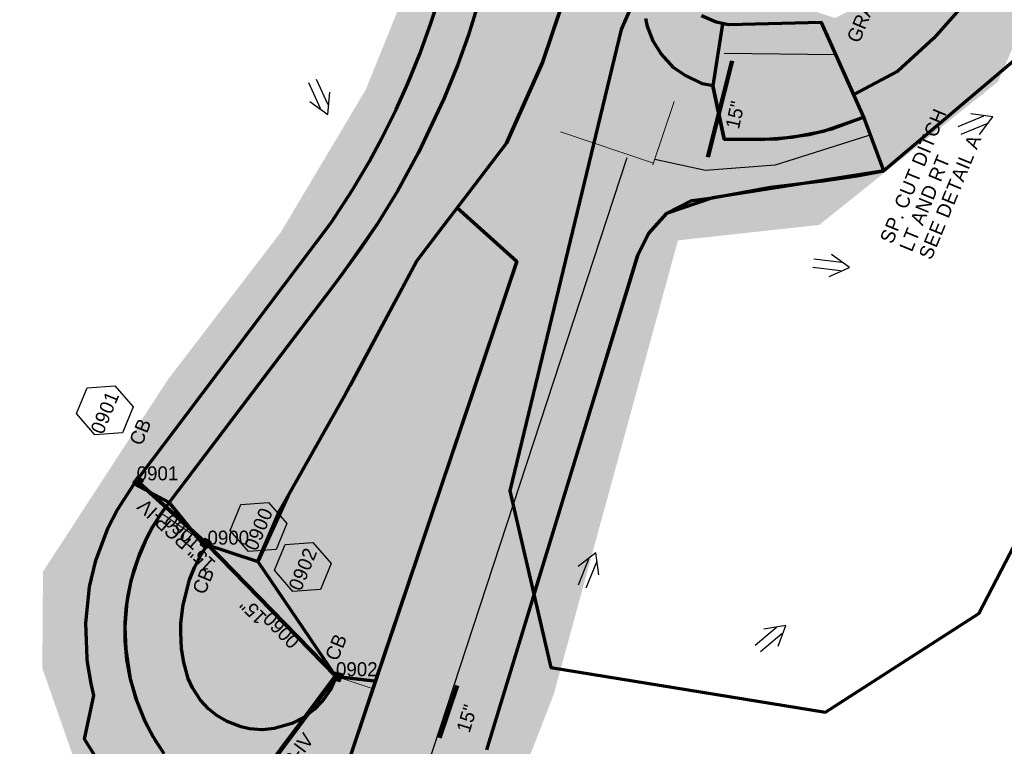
# Model space of a CAD drawing. Extents: x 1160024 to 2574774, y 200346 to 1150377.
# Tile 94 of 118: x 2482998 to 2483350, y 368389 to 368648. Entities that reach past the tile are written whole.
import ezdxf
from ezdxf.enums import TextEntityAlignment as Align

# ---------------------------------------------------------------- set-up
doc = ezdxf.new("R2010")
doc.units = 0
doc.header["$MEASUREMENT"] = 0
doc.linetypes.add('DGN Style 2', pattern=[29.296317, 17.57779, -11.718527])
for name, color, linetype, lineweight in [('Exist Plan Preparation Drainage Arrows Symbol CELL', 5, 'Continuous', 30), ('Exist Plan Preparation Watershed Blue', 5, 'Continuous', 30), ('Prop Drainage Structure Box Number Symbol CELL', 9, 'Continuous', 30), ('Prop Drainage Structure Catch Basin Grate 840 03F CELL', 7, 'Continuous', 30), ('Prop Drainage Structure Catch Basin Grate 840 03F Label', 9, 'Continuous', 30), ('Prop Drainage Structure Catch Basin Grate 840 03G CELL', 7, 'Continuous', 30), ('Prop Drainage Structure Catch Basin Grate 840 03G Label', 9, 'Continuous', 30), ('Prop Drainage Structure Pipe RCP 15in Class III', 9, 'Continuous', 211), ('Prop Drainage Structure Pipe RCP 15in Class III Label', 9, 'Continuous', 30), ('Prop Drainage Structure Pipe RCP 15in Class IV', 9, 'Continuous', 211), ('Prop Drainage Structure Pipe Side Drain 15in', 9, 'Continuous', 211), ('Prop Drainage Structure Pipe Side Drain 15in Label', 9, 'Continuous', 30), ('Prop Drainage Structure Plot Symbol 20 Scale', 9, 'DGN Style 2', 13), ('Prop Drainage Structure Plot Symbol 50 Scale', 9, 'DGN Style 2', 13), ('Prop Earthen Structure Ditch Flow Line', 6, 'Rdy Ditch Special Prp', 30), ('Prop Plan Preparation Grade to Drain Arrows Label', 9, 'Continuous', 30)]:
    doc.layers.add(name, color=color, linetype=linetype, lineweight=lineweight)
for name, color, linetype, lineweight, plot in [('Scratch_Level_5', 6, 'Continuous', 0, False), ('Scratch_Level_6', 30, 'Continuous', 0, False), ('Scratch_Level_8', 171, 'Continuous', 0, False)]:
    doc.layers.add(name, color=color, linetype=linetype, lineweight=lineweight, plot=plot)
doc.styles.add('Style-font041', font='font041.shx')
doc.styles.add('Style-GEOMETRICFUTURA_211_M_L', font='GEOMETRICFUTURA_211_M_L.shx')
doc.linetypes.add('Rdy Ditch Special Prp', pattern='A,0.55,-0.2,[22,dgnlstyle-RdylsE.shx,S=0.001111,R=0,X=0,Y=0],-0.2,0.55', length=1.5)

# ---------------------------------------------------------------- blocks, each defined once
blk = doc.blocks.new('PROP DRAINAGE STRUCTURE BOX NUMBER SYMBOL_11')
at = {"layer": 'Prop Drainage Structure Box Number Symbol CELL', "flags": 128}
blk.add_lwpolyline([(-5, 8.94), (5, 8.94), (9.47, 0), (5, -8.94), (-5, -8.94), (-9.47, 0), (-5, 8.94)], dxfattribs=at)
at = {"layer": 'Prop Drainage Structure Box Number Symbol CELL', "insert": (-0.62, -0.32), "char_height": 5, "attachment_point": 5, "line_spacing_factor": 0.6, "style": 'Style-GEOMETRICFUTURA_211_M_L'}
blk.add_mtext('\\T1.051;0900', dxfattribs=at)
blk = doc.blocks.new('PROP DRAINAGE STRUCTURE BOX NUMBER SYMBOL_12')
at = {"layer": 'Prop Drainage Structure Box Number Symbol CELL', "flags": 128}
blk.add_lwpolyline([(-5, 8.94), (5, 8.94), (9.47, 0), (5, -8.94), (-5, -8.94), (-9.47, 0), (-5, 8.94)], dxfattribs=at)
at = {"layer": 'Prop Drainage Structure Box Number Symbol CELL', "insert": (-0.69, -0.32), "char_height": 5, "attachment_point": 5, "line_spacing_factor": 0.6, "style": 'Style-GEOMETRICFUTURA_211_M_L'}
blk.add_mtext('\\T1.051;0901', dxfattribs=at)
blk = doc.blocks.new('PROP DRAINAGE STRUCTURE BOX NUMBER SYMBOL_13')
at = {"layer": 'Prop Drainage Structure Box Number Symbol CELL', "flags": 128}
blk.add_lwpolyline([(-5, 8.94), (5, 8.94), (9.47, 0), (5, -8.94), (-5, -8.94), (-9.47, 0), (-5, 8.94)], dxfattribs=at)
at = {"layer": 'Prop Drainage Structure Box Number Symbol CELL', "insert": (-0.7, -0.32), "char_height": 5, "attachment_point": 5, "line_spacing_factor": 0.6, "style": 'Style-GEOMETRICFUTURA_211_M_L'}
blk.add_mtext('\\T1.051;0902', dxfattribs=at)
blk = doc.blocks.new('PROP DRAINAGE STRUCTURE CATCH BASIN GRATE 840 03F_1')
at = {"layer": 'Prop Drainage Structure Catch Basin Grate 840 03F CELL', "flags": 128}
for points in [[(1.5, -0.04), (-1.5, -0.04), (-1.5, 1.96), (1.5, 1.96), (1.5, -0.54), (-1.5, -0.54), (-1.5, -0.04)], [(-1.49, -0.03), (-1.49, 1.95), (1.49, 1.95), (1.49, -0.03), (-1.49, -0.03)], [(1.29, 0.09), (-1.36, 0.09), (-1.36, 1.82), (1.36, 1.82), (1.36, 0.16)], [(-0.06, 1.57), (-0.06, 1.4), (-0.39, 1.72)]]:
    blk.add_lwpolyline(points, dxfattribs=at)
for points in [[(-0.06, 0.47), (-0.06, 0.29), (-1.35, 1.54, -1), (-1.26, 1.63), (-0.06, 0.47)], [(-0.16, 0.11), (-1.35, 1.27, -1), (-1.26, 1.36), (-0.07, 0.2, -1), (-0.16, 0.11)], [(-0.44, 0.11), (-1.35, 0.99, -1), (-1.26, 1.08), (-0.36, 0.2, -1), (-0.44, 0.11)], [(-0.73, 0.11), (-1.35, 0.71, -1), (-1.26, 0.8), (-0.64, 0.2, -1), (-0.73, 0.11)], [(-1.01, 0.11), (-1.35, 0.44, -1), (-1.26, 0.53), (-0.92, 0.2, -1), (-1.01, 0.11)], [(-1.35, 0.16, -1), (-1.26, 0.25), (-1.21, 0.2, -1), (-1.29, 0.11), (-1.35, 0.16)], [(-0.06, 0.74), (-0.06, 0.57), (-1.24, 1.72, -1), (-1.15, 1.8), (-0.06, 0.74)], [(-0.06, 0.85), (-0.96, 1.72, -1), (-0.87, 1.8), (-0.06, 1.02), (-0.06, 0.85)], [(-0.58, 1.8), (-0.06, 1.3), (-0.06, 1.12), (-0.67, 1.72, -1), (-0.58, 1.8)], [(-0.06, 1.4), (-0.39, 1.72, -1), (-0.3, 1.8), (-0.06, 1.57), (-0.06, 1.4)], [(0.06, 1.55), (0.06, 1.73), (1.35, 0.48, -1), (1.26, 0.39), (0.06, 1.55)], [(0.06, 1.45), (1.35, 0.2, -1), (1.26, 0.11), (0.06, 1.28), (0.06, 1.45)], [(0.06, 1.17), (1.06, 0.2, -1), (0.97, 0.11), (0.06, 1), (0.06, 1.17)], [(0.06, 0.9), (0.78, 0.2, -1), (0.69, 0.11), (0.06, 0.72), (0.06, 0.9)], [(0.06, 0.62), (0.49, 0.2, -1), (0.41, 0.11), (0.06, 0.45), (0.06, 0.62)], [(0.06, 0.34), (0.21, 0.2, -1), (0.12, 0.11), (0.06, 0.17), (0.06, 0.34)], [(1.26, 0.66), (0.18, 1.72, -1), (0.27, 1.8), (1.35, 0.75, -1), (1.26, 0.66)], [(1.26, 0.94), (0.46, 1.72, -1), (0.55, 1.8), (1.35, 1.03, -1), (1.26, 0.94)], [(1.26, 1.22), (0.75, 1.72, -1), (0.83, 1.8), (1.35, 1.3, -1), (1.26, 1.22)], [(1.26, 1.49), (1.03, 1.72, -1), (1.12, 1.8), (1.35, 1.58, -1), (1.26, 1.49)]]:
    blk.add_lwpolyline(points, format="xyb", dxfattribs=at)
at = {"layer": 'Prop Drainage Structure Plot Symbol 20 Scale', "extrusion": (0, 0, -1)}
blk.add_solid([(2, 2), (-2, 2), (2, -2), (-2, -2)], dxfattribs=at)
at = {"layer": 'Prop Drainage Structure Plot Symbol 50 Scale'}
blk.add_solid([(-3.5, 3.5), (3.5, 3.5), (-3.5, -3.5), (3.5, -3.5)], dxfattribs=at)
blk = doc.blocks.new('PROP DRAINAGE STRUCTURE CATCH BASIN GRATE 840 03G')
at = {"layer": 'Prop Drainage Structure Catch Basin Grate 840 03G CELL', "flags": 128}
for points in [[(1.5, 0), (-1.5, 0), (-1.5, 2), (1.5, 2), (1.5, -0.5), (-1.5, -0.5), (-1.5, 0)], [(1.49, 0.01), (-1.49, 0.01), (-1.49, 1.99), (1.49, 1.99), (1.49, 0.01)], [(-1.36, 1.86), (1.36, 1.86), (1.36, 0.14), (-1.36, 0.14), (-1.36, 1.86)]]:
    blk.add_lwpolyline(points, dxfattribs=at)
for points in [[(-1.35, 1.62), (-1.12, 1.85, -1), (-1.03, 1.76), (-1.26, 1.53, -1), (-1.35, 1.62)], [(-1.26, 1.26, -1), (-1.35, 1.35), (-0.83, 1.85, -1), (-0.75, 1.76), (-1.26, 1.26)], [(-1.35, 1.07), (-0.55, 1.85, -1), (-0.46, 1.76), (-1.26, 0.98, -1), (-1.35, 1.07)], [(-1.26, 0.7, -1), (-1.35, 0.79), (-0.27, 1.85, -1), (-0.18, 1.76), (-1.26, 0.7)], [(-1.35, 0.52), (-0.06, 1.77), (-0.06, 1.59), (-1.26, 0.43, -1), (-1.35, 0.52)], [(-1.26, 0.15, -1), (-1.35, 0.24), (-0.06, 1.49), (-0.06, 1.32), (-1.26, 0.15)], [(-1.06, 0.24), (-0.06, 1.22), (-0.06, 1.04), (-0.97, 0.15, -1), (-1.06, 0.24)], [(-0.69, 0.15, -1), (-0.78, 0.24), (-0.06, 0.94), (-0.06, 0.76), (-0.69, 0.15)], [(-0.49, 0.24), (-0.06, 0.66), (-0.06, 0.49), (-0.41, 0.15, -1), (-0.49, 0.24)], [(-0.12, 0.15, -1), (-0.21, 0.24), (-0.06, 0.39), (-0.06, 0.21), (-0.12, 0.15)], [(0.06, 1.61), (0.3, 1.85, -1), (0.39, 1.76), (0.06, 1.44), (0.06, 1.61)], [(0.06, 1.34), (0.58, 1.85, -1), (0.67, 1.76), (0.06, 1.16), (0.06, 1.34)], [(0.06, 1.06), (0.87, 1.85, -1), (0.96, 1.76), (0.06, 0.89), (0.06, 1.06)], [(0.06, 0.78), (1.15, 1.85, -1), (1.24, 1.76), (0.06, 0.61), (0.06, 0.78)], [(0.06, 0.51), (1.26, 1.67, -1), (1.35, 1.58), (0.06, 0.33), (0.06, 0.51)], [(0.07, 0.24), (1.26, 1.4, -1), (1.35, 1.31), (0.16, 0.15), (0.07, 0.24)], [(0.36, 0.24), (1.26, 1.12, -1), (1.35, 1.03), (0.44, 0.15), (0.36, 0.24)], [(0.64, 0.24), (1.26, 0.84, -1), (1.35, 0.76), (0.73, 0.15), (0.64, 0.24)], [(0.92, 0.24), (1.26, 0.57, -1), (1.35, 0.48), (1.01, 0.15), (0.92, 0.24)], [(1.21, 0.24), (1.26, 0.29, -1), (1.35, 0.2), (1.29, 0.15, -1), (1.21, 0.24)]]:
    blk.add_lwpolyline(points, format="xyb", dxfattribs=at)
at = {"layer": 'Prop Drainage Structure Plot Symbol 20 Scale'}
blk.add_solid([(-2, 2.04), (2, 2.04), (-2, -1.96), (2, -1.96)], dxfattribs=at)
at = {"layer": 'Prop Drainage Structure Plot Symbol 50 Scale', "extrusion": (0, 0, -1)}
blk.add_solid([(3.5, 3.54), (-3.5, 3.54), (3.5, -3.46), (-3.5, -3.46)], dxfattribs=at)
blk = doc.blocks.new('PROP DRAINAGE STRUCTURE CATCH BASIN GRATE 840 03F_2')
at = {"layer": 'Prop Drainage Structure Catch Basin Grate 840 03F CELL', "flags": 128}
for points in [[(1.5, -0.04), (-1.5, -0.04), (-1.5, 1.96), (1.5, 1.96), (1.5, -0.54), (-1.5, -0.54), (-1.5, -0.04)], [(-1.49, -0.03), (-1.49, 1.95), (1.49, 1.95), (1.49, -0.03), (-1.49, -0.03)], [(1.29, 0.09), (-1.36, 0.09), (-1.36, 1.82), (1.36, 1.82), (1.36, 0.16)], [(-0.06, 1.57), (-0.06, 1.4), (-0.39, 1.72)]]:
    blk.add_lwpolyline(points, dxfattribs=at)
for points in [[(-0.06, 0.47), (-0.06, 0.29), (-1.35, 1.54, -1), (-1.26, 1.63), (-0.06, 0.47)], [(-0.16, 0.11), (-1.35, 1.27, -1), (-1.26, 1.36), (-0.07, 0.2, -1), (-0.16, 0.11)], [(-0.44, 0.11), (-1.35, 0.99, -1), (-1.26, 1.08), (-0.36, 0.2, -1), (-0.44, 0.11)], [(-0.73, 0.11), (-1.35, 0.71, -1), (-1.26, 0.8), (-0.64, 0.2, -1), (-0.73, 0.11)], [(-1.01, 0.11), (-1.35, 0.44, -1), (-1.26, 0.53), (-0.92, 0.2, -1), (-1.01, 0.11)], [(-1.35, 0.16, -1), (-1.26, 0.25), (-1.21, 0.2, -1), (-1.29, 0.11), (-1.35, 0.16)], [(-0.06, 0.74), (-0.06, 0.57), (-1.24, 1.72, -1), (-1.15, 1.8), (-0.06, 0.74)], [(-0.06, 0.85), (-0.96, 1.72, -1), (-0.87, 1.8), (-0.06, 1.02), (-0.06, 0.85)], [(-0.58, 1.8), (-0.06, 1.3), (-0.06, 1.12), (-0.67, 1.72, -1), (-0.58, 1.8)], [(-0.06, 1.4), (-0.39, 1.72, -1), (-0.3, 1.8), (-0.06, 1.57), (-0.06, 1.4)], [(0.06, 1.55), (0.06, 1.73), (1.35, 0.48, -1), (1.26, 0.39), (0.06, 1.55)], [(0.06, 1.45), (1.35, 0.2, -1), (1.26, 0.11), (0.06, 1.28), (0.06, 1.45)], [(0.06, 1.17), (1.06, 0.2, -1), (0.97, 0.11), (0.06, 1), (0.06, 1.17)], [(0.06, 0.9), (0.78, 0.2, -1), (0.69, 0.11), (0.06, 0.72), (0.06, 0.9)], [(0.06, 0.62), (0.49, 0.2, -1), (0.41, 0.11), (0.06, 0.45), (0.06, 0.62)], [(0.06, 0.34), (0.21, 0.2, -1), (0.12, 0.11), (0.06, 0.17), (0.06, 0.34)], [(1.26, 0.66), (0.18, 1.72, -1), (0.27, 1.8), (1.35, 0.75, -1), (1.26, 0.66)], [(1.26, 0.94), (0.46, 1.72, -1), (0.55, 1.8), (1.35, 1.03, -1), (1.26, 0.94)], [(1.26, 1.22), (0.75, 1.72, -1), (0.83, 1.8), (1.35, 1.3, -1), (1.26, 1.22)], [(1.26, 1.49), (1.03, 1.72, -1), (1.12, 1.8), (1.35, 1.58, -1), (1.26, 1.49)]]:
    blk.add_lwpolyline(points, format="xyb", dxfattribs=at)
at = {"layer": 'Prop Drainage Structure Plot Symbol 20 Scale'}
blk.add_solid([(-2, 2), (2, 2), (-2, -2), (2, -2)], dxfattribs=at)
at = {"layer": 'Prop Drainage Structure Plot Symbol 50 Scale'}
blk.add_solid([(-3.5, 3.5), (3.5, 3.5), (-3.5, -3.5), (3.5, -3.5)], dxfattribs=at)
blk = doc.blocks.new('EXIST PLAN PREPARATION DRAINAGE ARROWS SYMBOL_169')
at = {"layer": 'Exist Plan Preparation Drainage Arrows Symbol CELL'}
for p, q in [((-3.87, 1.5), (6.13, 1.5)), ((-3.87, -1.5), (6.13, -1.5))]:
    blk.add_line(p, q, dxfattribs=at)
at = {"layer": 'Exist Plan Preparation Drainage Arrows Symbol CELL', "flags": 128}
blk.add_lwpolyline([(0, 3.97), (-6.87, 0), (0, -3.97)], dxfattribs=at)
blk = doc.blocks.new('EXIST PLAN PREPARATION DRAINAGE ARROWS SYMBOL_170')
at = {"layer": 'Exist Plan Preparation Drainage Arrows Symbol CELL'}
for p, q in [((-3.87, 1.5), (6.13, 1.5)), ((-3.87, -1.5), (6.13, -1.5))]:
    blk.add_line(p, q, dxfattribs=at)
at = {"layer": 'Exist Plan Preparation Drainage Arrows Symbol CELL', "flags": 128}
blk.add_lwpolyline([(0, 3.97), (-6.87, 0), (0, -3.97)], dxfattribs=at)
blk = doc.blocks.new('EXIST PLAN PREPARATION DRAINAGE ARROWS SYMBOL_171')
at = {"layer": 'Exist Plan Preparation Drainage Arrows Symbol CELL'}
for p, q in [((-3.87, 1.5), (6.13, 1.5)), ((-3.87, -1.5), (6.13, -1.5))]:
    blk.add_line(p, q, dxfattribs=at)
at = {"layer": 'Exist Plan Preparation Drainage Arrows Symbol CELL', "flags": 128}
blk.add_lwpolyline([(0, 3.97), (-6.87, 0), (0, -3.97)], dxfattribs=at)
blk = doc.blocks.new('EXIST PLAN PREPARATION DRAINAGE ARROWS SYMBOL_172')
at = {"layer": 'Exist Plan Preparation Drainage Arrows Symbol CELL'}
for p, q in [((-3.87, 1.5), (6.13, 1.5)), ((-3.87, -1.5), (6.13, -1.5))]:
    blk.add_line(p, q, dxfattribs=at)
at = {"layer": 'Exist Plan Preparation Drainage Arrows Symbol CELL', "flags": 128}
blk.add_lwpolyline([(0, 3.97), (-6.87, 0), (0, -3.97)], dxfattribs=at)
blk = doc.blocks.new('EXIST PLAN PREPARATION DRAINAGE ARROWS SYMBOL_177')
at = {"layer": 'Exist Plan Preparation Drainage Arrows Symbol CELL'}
for p, q in [((-3.87, 1.5), (6.13, 1.5)), ((-3.87, -1.5), (6.13, -1.5))]:
    blk.add_line(p, q, dxfattribs=at)
at = {"layer": 'Exist Plan Preparation Drainage Arrows Symbol CELL', "flags": 128}
blk.add_lwpolyline([(0, 3.97), (-6.87, 0), (0, -3.97)], dxfattribs=at)

msp = doc.modelspace()

# ---------------------------------------------------------------- hatches: boundary and pattern name
at = {"layer": 'Scratch_Level_6'}
msp.add_hatch(color=256, dxfattribs=at).paths.add_polyline_path([(2482474.94, 367420.19), (2482471.85, 367422.73), (2482435.26, 367476.58), (2482402.2, 367525.23), (2482419.97, 367532.15), (2482463.91, 367534.88), (2482527.41, 367572.3), (2482618.46, 367637.89), (2482671.72, 367666.15), (2482693.43, 367707.74), (2482708.83, 367715.94), (2482765.41, 367774.37), (2482805.67, 367815.95), (2482839.36, 367878.19), (2482875.27, 367933.64), (2482906.17, 368003.38), (2482956.63, 368117.24), (2482997.93, 368220.2), (2483035.29, 368334), (2483022.84, 368369.74), (2483006.48, 368416.66), (2483006.73, 368451.15), (2483018.08, 368468.6), (2483051.39, 368519.82), (2483091.71, 368572.45), (2483122.05, 368623.39), (2483136.32, 368658.7), (2483152.52, 368717.58), (2483158.4, 368738.99), (2483146.72, 368749.86), (2483127.93, 368755.75), (2483121.57, 368767.87), (2483128.62, 368790.48), (2483169.99, 368777.58), (2483190.23, 368788.76), (2483226.15, 368898.23), (2483267.42, 368990.7), (2483259.21, 368996.77), (2483254.64, 369000.15), (2483249.25, 369012.75), (2483249.71, 369021.8), (2483257.25, 369033.68), (2483268.66, 369040.08), (2483274.76, 369040.36), (2483397.82, 369000.76), (2483457.41, 368981.59), (2483457.92, 368979.7), (2483437.83, 368974.25), (2483391.28, 368955.58), (2483356.18, 368956.57), (2483325.68, 368884.36), (2483300.89, 368825.65), (2483230.14, 368668.08), (2483289.79, 368649.03), (2483314.22, 368661.15), (2483339.18, 368713.24), (2483351.73, 368722), (2483383.47, 368708.28), (2483348, 368626.25), (2483284.1, 368575.05), (2483233.64, 368569.54), (2483189.22, 368407.23), (2483134.3, 368265.97), (2483058.6, 368071.25), (2483051.2, 368015.06), (2483013.43, 367969.92), (2482938.88, 367836.08), (2482928.31, 367770.02), (2482882.4, 367741.99), (2482866.68, 367697.56), (2482813.39, 367633.34), (2482774.37, 367613.73), (2482720.52, 367599.21), (2482670.31, 367566.66), (2482592.3, 367530.38), (2482505.23, 367478.62), (2482485.7, 367449.46)])

# ---------------------------------------------------------------- linework, layer by layer
at = {"layer": 'Exist Plan Preparation Watershed Blue', "color": 5, "linetype": 'Continuous', "lineweight": 70, "flags": 128}
for points in [[(2483264.55, 368762.22), (2483213.39, 368644.97), (2483173.52, 368480.04), (2483188.2, 368416.85), (2483188.2, 368416.85), (2483286.36, 368400.93), (2483341.11, 368436.22), (2483453.92, 368653.35)], [(2483169.87, 368678.93), (2483158.62, 368642.7), (2483154.93, 368632.35), (2483150.01, 368620.14), (2483140.85, 368600.7), (2483133.37, 368587.09), (2483126.38, 368575.69), (2483113.29, 368556.99), (2483110.77, 368553.67), (2483051.79, 368475.88), (2483039.3, 368482.5), (2483039.3, 368482.5), (2483041.81, 368485.9), (2483058.02, 368507.28), (2483109.82, 368576.09), (2483117.35, 368587.6), (2483123.24, 368597.56), (2483127.86, 368606.06), (2483132.93, 368616.28), (2483137.14, 368625.65), (2483141.52, 368636.49), (2483145.36, 368647.21), (2483148.4, 368656.75)], [(2483169.87, 368678.93), (2483158.62, 368642.7), (2483154.93, 368632.35), (2483150.01, 368620.14), (2483140.85, 368600.7), (2483133.37, 368587.09), (2483126.38, 368575.69), (2483120.2, 368566.48), (2483110.77, 368553.67), (2483087.42, 368522.88), (2483051.79, 368475.88), (2483063.63, 368461.26), (2483083.47, 368454.79), (2483083.47, 368454.79), (2483091.45, 368473.23), (2483116.44, 368517.58), (2483140.35, 368562.28), (2483172.36, 368604.27), (2483185.24, 368633.08), (2483195.99, 368665.02)], [(2483197.19, 368668.45), (2483185.24, 368633.08), (2483172.36, 368604.27), (2483154.74, 368581.15), (2483176.1, 368562.04), (2483125.6, 368411.98), (2483096.89, 368326.65), (2483063.52, 368227.49), (2483042.86, 368166.1)], [(2483369.45, 368657.64), (2483356.74, 368636.33), (2483307.16, 368594.36), (2483245.95, 368584.71), (2483229.55, 368579.17), (2483223.2, 368572.09), (2483219.32, 368564.37), (2483182.07, 368443.1), (2483188.2, 368416.85), (2483286.36, 368400.93), (2483341.11, 368436.22), (2483453.92, 368653.35)], [(2483334.37, 368652.26), (2483325.04, 368641.77), (2483325.04, 368641.77), (2483312.16, 368629.99), (2483296.52, 368621.69), (2483284.93, 368647.45), (2483251.78, 368646.62), (2483247.25, 368647.59), (2483242.05, 368649.82)], [(2483165.37, 368387.49), (2483219.32, 368564.37), (2483223.2, 368572.09), (2483229.55, 368579.17), (2483238.64, 368583.76), (2483245.95, 368584.71), (2483266.68, 368588.58), (2483285.57, 368590.76), (2483297.63, 368592.64), (2483307.16, 368594.36), (2483300.05, 368613.55), (2483288.51, 368609.32), (2483280.52, 368607.32), (2483274.36, 368606.37), (2483269.17, 368605.75), (2483263.18, 368605.58), (2483250.2, 368605.69), (2483246.15, 368624.75), (2483242.37, 368625.44), (2483236.09, 368628.54), (2483232.13, 368631.26), (2483227.62, 368636.17), (2483224.76, 368640.7), (2483222.77, 368646.02), (2483222.14, 368648.82)], [(2483048.56, 368347.94), (2483021.53, 368391.25), (2483021.53, 368391.25), (2483024.92, 368406.87), (2483023.89, 368411.16), (2483022.61, 368418.73), (2483022.45, 368420.06), (2483021.98, 368432.82), (2483023.37, 368445.71), (2483025.62, 368455.13), (2483030.04, 368466.87), (2483033.19, 368473.09), (2483039.3, 368482.5), (2483051.79, 368475.88), (2483048.58, 368471.44), (2483045.69, 368466.75), (2483043.06, 368461.67), (2483040.68, 368456.02), (2483039.08, 368451.28), (2483038.01, 368447.3), (2483037.03, 368442.58), (2483036.34, 368437.66), (2483035.99, 368432.94), (2483036, 368426.35), (2483036.6, 368419.73), (2483037.76, 368413.26), (2483039.77, 368406.05), (2483042.58, 368398.87), (2483044.85, 368394.26), (2483046.72, 368390.98), (2483049.53, 368386.68)], [(2483114.89, 368380.15), (2483122.12, 368401.61), (2483125.6, 368411.98), (2483111.39, 368413.65), (2483110.93, 368412.36), (2483109.37, 368408.72), (2483107.11, 368405.6), (2483106.1, 368404.42), (2483103.57, 368401.8), (2483100.03, 368399.09), (2483095.7, 368396.82), (2483089.38, 368395.01), (2483085.01, 368394.64), (2483080.53, 368394.98), (2483077.49, 368395.64), (2483072.48, 368397.54), (2483068.81, 368399.71), (2483065.84, 368402.11), (2483063.02, 368405.14), (2483060.12, 368409.57), (2483058.62, 368412.92), (2483057.07, 368418.61), (2483056.27, 368423.62), (2483055.93, 368429.42), (2483056, 368432.67), (2483056.76, 368439.32), (2483059.13, 368448.24), (2483060.91, 368452.63), (2483062.94, 368456.63), (2483065.43, 368460.7), (2483063.63, 368461.32), (2483051.79, 368475.88), (2483049.42, 368472.6), (2483047.77, 368470.13), (2483045.91, 368467.13), (2483043.75, 368463.1), (2483041.22, 368457.44), (2483038.15, 368447.88), (2483036.68, 368440.38), (2483035.94, 368431.36), (2483036.27, 368423.43), (2483037.9, 368412.65), (2483040.27, 368404.77), (2483043.17, 368397.67), (2483046.06, 368392.14), (2483049.93, 368386.11)]]:
    msp.add_lwpolyline(points, dxfattribs=at)
for points in [[(2483284.93, 368647.45), (2483251.78, 368646.62), (2483249.59, 368646.92), (2483246.15, 368624.75), (2483250.2, 368605.69), (2483263.18, 368605.58), (2483274.36, 368606.37), (2483285.63, 368608.55), (2483300.05, 368613.55), (2483284.93, 368647.45)], [(2483176.1, 368562.04), (2483154.74, 368581.15), (2483149.17, 368573.85), (2483140.35, 368562.28), (2483114.56, 368514.23), (2483094.18, 368478.07), (2483083.47, 368454.79), (2483111.39, 368413.65), (2483125.6, 368411.98), (2483163.92, 368525.56), (2483176.1, 368562.04)]]:
    msp.add_lwpolyline(points, close=True, dxfattribs=at)
at = {"layer": 'Prop Drainage Structure Pipe RCP 15in Class III'}
msp.add_line((2483065.51, 368460.78), (2483111.43, 368413.75), dxfattribs=at)
at = {"layer": 'Prop Drainage Structure Pipe RCP 15in Class IV'}
for p, q in [((2483040.19, 368483.76), (2483065.51, 368460.78)), ((2483111.43, 368413.75), (2483065.92, 368352.97))]:
    msp.add_line(p, q, dxfattribs=at)
at = {"layer": 'Prop Drainage Structure Pipe Side Drain 15in'}
for p, q in [((2483244.31, 368599.23), (2483253.01, 368633.71)), ((2483148.37, 368391.73), (2483154.74, 368410.47))]:
    msp.add_line(p, q, dxfattribs=at)
at = {"layer": 'Prop Earthen Structure Ditch Flow Line', "linetype": 'Rdy Ditch Special Prp', "ltscale": 50}
for p, q in [((2483289.79, 368635.83), (2483250.13, 368636.33)), ((2483215.37, 368599.04), (2483025.33, 368019.46))]:
    msp.add_line(p, q, dxfattribs=at)
at = {"layer": 'Prop Earthen Structure Ditch Flow Line', "linetype": 'Rdy Ditch Special Prp', "ltscale": 50, "flags": 128}
msp.add_lwpolyline([(2483301.84, 368607.05), (2483268.38, 368596.37), (2483243.43, 368594.55), (2483225.36, 368598.39)], dxfattribs=at)
at = {"layer": 'Scratch_Level_5'}
for p, q in [((2483224.63, 368596.52), (2483232.26, 368619.18)), ((2483224.94, 368597.13), (2483191.68, 368608.32)), ((2483063.86, 368461.91), (2483049, 368472.06)), ((2483113.32, 368413.11), (2483124.7, 368409.29))]:
    msp.add_line(p, q, dxfattribs=at)

# ---------------------------------------------------------------- block references
at = {"layer": 'Exist Plan Preparation Drainage Arrows Symbol CELL'}
for name, p, rotation in [('EXIST PLAN PREPARATION DRAINAGE ARROWS SYMBOL_177', (2483105.66, 368620.85), 114.2535883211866), ('EXIST PLAN PREPARATION DRAINAGE ARROWS SYMBOL_169', (2483339.83, 368611.1), 202.7276561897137), ('EXIST PLAN PREPARATION DRAINAGE ARROWS SYMBOL_172', (2483288.08, 368560.6), 173.3508785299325), ('EXIST PLAN PREPARATION DRAINAGE ARROWS SYMBOL_171', (2483201.64, 368451.45), 247.8896607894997), ('EXIST PLAN PREPARATION DRAINAGE ARROWS SYMBOL_170', (2483266.87, 368427.52), 219.7919778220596)]:
    msp.add_blockref(name, p, dxfattribs=dict(at, rotation=rotation))
at = {"layer": 'Prop Drainage Structure Box Number Symbol CELL'}
for name, p, rotation in [('PROP DRAINAGE STRUCTURE BOX NUMBER SYMBOL_12', (2483028.83, 368508.81), 67.56305879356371), ('PROP DRAINAGE STRUCTURE BOX NUMBER SYMBOL_11', (2483083.73, 368467.08), 67.56305879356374), ('PROP DRAINAGE STRUCTURE BOX NUMBER SYMBOL_13', (2483099.59, 368452.82), 67.5630587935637)]:
    msp.add_blockref(name, p, dxfattribs=dict(at, rotation=rotation))
at = {"layer": 'Prop Drainage Structure Plot Symbol 20 Scale'}
for name, p, rotation in [('PROP DRAINAGE STRUCTURE CATCH BASIN GRATE 840 03F_2', (2483040.19, 368483.76), 232.8271584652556), ('PROP DRAINAGE STRUCTURE CATCH BASIN GRATE 840 03G', (2483065.51, 368460.78), 56.11706380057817), ('PROP DRAINAGE STRUCTURE CATCH BASIN GRATE 840 03F_1', (2483111.43, 368413.75), 251.4006648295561)]:
    msp.add_blockref(name, p, dxfattribs=dict(at, rotation=rotation))

# ---------------------------------------------------------------- texts
at = {"layer": 'Prop Drainage Structure Catch Basin Grate 840 03F Label', "style": 'Style-GEOMETRICFUTURA_211_M_L'}
for p in [(2483041.45, 368501.08), (2483111.43, 368424.11)]:
    msp.add_text('CB', height=5, rotation=67.5487, dxfattribs=at).set_placement(p, align=Align.MIDDLE_CENTER)
at = {"layer": 'Prop Drainage Structure Catch Basin Grate 840 03G Label', "style": 'Style-GEOMETRICFUTURA_211_M_L'}
msp.add_text('CB', height=5, rotation=67.5487, dxfattribs=at).set_placement((2483064, 368447.85), align=Align.MIDDLE_CENTER)
at = {"layer": 'Prop Drainage Structure Pipe RCP 15in Class III Label', "style": 'Style-GEOMETRICFUTURA_211_M_L'}
for s, rotation, p in [('15" RCP-IV ', 137.7746, (2483053.67, 368464.77)), ('15" ', 134.3152, (2483081.16, 368437.6)), ('15" RCP-IV ', 53.1747, (2483092.02, 368379.48))]:
    msp.add_text(s, height=5, rotation=rotation, dxfattribs=at).set_placement(p, align=Align.MIDDLE_CENTER)
at = {"layer": 'Prop Drainage Structure Pipe Side Drain 15in Label', "style": 'Style-GEOMETRICFUTURA_211_M_L'}
for rotation, p in [(77.5041, (2483254.22, 368615.27)), (72.8005, (2483158.46, 368399.5))]:
    msp.add_text('15" ', height=5, rotation=rotation, dxfattribs=at).set_placement(p, align=Align.MIDDLE_CENTER)
at = {"layer": 'Prop Earthen Structure Ditch Flow Line', "linetype": 'Rdy Ditch Special Prp', "insert": (2483314.92, 368566.07), "char_height": 5, "attachment_point": 4, "rotation": 67.5631, "line_spacing_factor": 0.9, "style": 'Style-GEOMETRICFUTURA_211_M_L'}
msp.add_mtext('\\T1.054;SP. CUT DITCH\\PLT AND RT\\PSEE DETAIL A\\P', dxfattribs=at)
at = {"layer": 'Prop Plan Preparation Grade to Drain Arrows Label', "style": 'Style-GEOMETRICFUTURA_211_M_L'}
msp.add_text('GRADE TO DRAIN', height=5, rotation=67.5631, dxfattribs=at).set_placement((2483307.08, 368667.3), align=Align.MIDDLE_CENTER)
at = {"layer": 'Scratch_Level_8', "linetype": 'Continuous', "style": 'Style-font041'}
for s, p in [('0901', (2483040.19, 368488.76)), ('0900', (2483065.51, 368465.78)), ('0902', (2483111.43, 368418.75))]:
    msp.add_text(s, height=5, dxfattribs=at).set_placement(p, align=Align.TOP_LEFT)
at = {"layer": 'Scratch_Level_8', "linetype": 'Continuous', "lineweight": 30, "style": 'Style-font041'}
for s, rotation, p in [('0901', 317.7746, (2483052.85, 368472.27)), ('0900', 314.3152, (2483088.47, 368437.27))]:
    msp.add_text(s, height=5, rotation=rotation, dxfattribs=at).set_placement(p, align=Align.TOP_LEFT)

doc.saveas('drawing.dxf')
